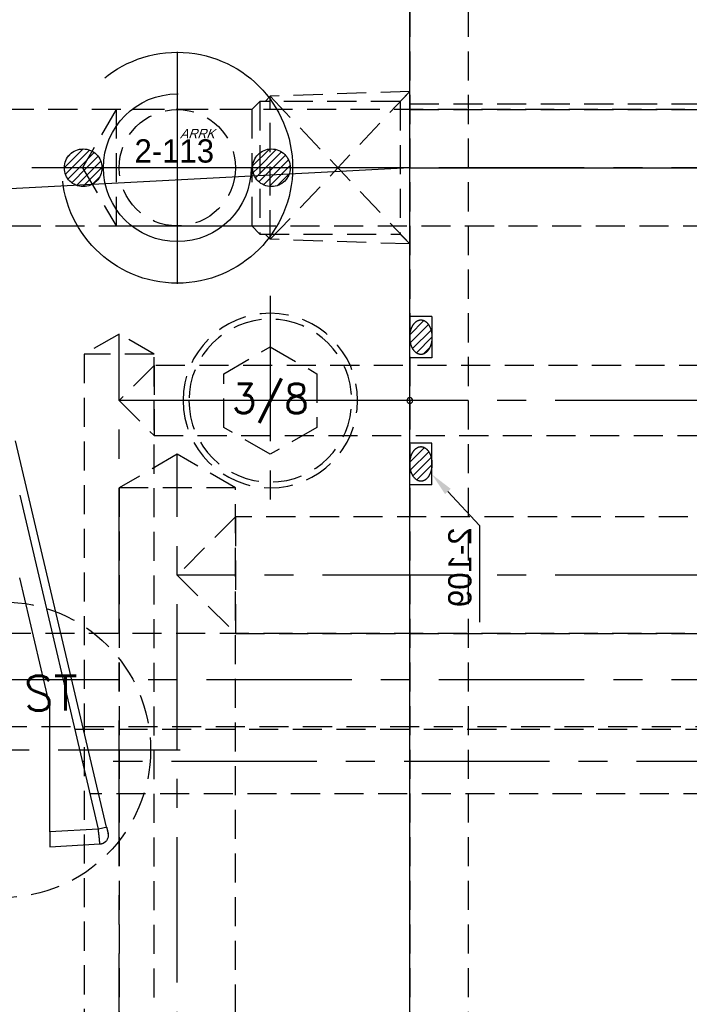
# Model space of a CAD drawing. Extents: x 2651 to 7771, y -1163 to 1075.
# Tile 213 of 256: x 4258 to 4316, y 291 to 375. Entities that reach past the tile are written whole.
import ezdxf
from ezdxf.enums import TextEntityAlignment as Align

# ---------------------------------------------------------------- set-up
doc = ezdxf.new("R2010")
doc.units = 0
doc.header["$LTSCALE"] = 10
for name, pattern in [('CENTER', [2, 1.25, -0.25, 0.25, -0.25]), ('CNSCEN', [17, 15, -1, 0, -1]), ('CNSHID', [4, 3, -1]), ('HIDDEN', [0.375, 0.25, -0.125])]:
    doc.linetypes.add(name, pattern=pattern)
doc.layers.get('0').update_dxf_attribs({"linetype": 'CONTINUOUS'})
doc.layers.get('Defpoints').update_dxf_attribs({"linetype": 'CONTINUOUS'})
for name, color, linetype in [('1', 7, 'CONTINUOUS'), ('9', 3, 'CONTINUOUS'), ('CEN', 1, 'CENTER'), ('COOL', 150, 'HIDDEN'), ('DIM', 3, 'CONTINUOUS'), ('HIDDEN', 6, 'HIDDEN'), ('TEXT', 4, 'CONTINUOUS'), ('WL1-CL', 1, 'CNSCEN'), ('WL1-HL', 4, 'CNSHID'), ('WOR1-CL', 1, 'CNSCEN'), ('WOR1-DL', 7, 'CONTINUOUS')]:
    doc.layers.add(name, color=color, linetype=linetype)
doc.styles.add('china', font='txt')
doc.styles.get("Standard").update_dxf_attribs({"font": 'romans.shx'})
doc.dimstyles.new('MM& INCH5', dxfattribs={"dimtxt": 5, "dimasz": 2.5, "dimexe": 1, "dimexo": 0.5, "dimtad": 0, "dimrnd": 1.38778e-17, "dimzin": 9, "dimdsep": 46, "dimtxsty": 'Standard', "dimblk": 'CLOSED', "dimcen": 0, "dimclrd": 3, "dimclre": 3, "dimclrt": 3, "dimazin": 2, "dimtfac": 0.75, "dimtofl": 0, "dimtmove": 0, "dimatfit": 3, "dimfxl": 0, "dimtolj": 1, "dimarcsym": 0})

# ---------------------------------------------------------------- blocks, each defined once
blk = doc.blocks.new('DSD')
at = {"layer": '1', "color": 7, "linetype": 'Continuous'}
for p, q in [((452.294, 502.111), (456.588, 502.348)), ((456.588, 501.055), (456.588, 490.224)), ((451.7, 500.646), (459.524, 467.445)), ((456.588, 490.224), (459.179, 479.237))]:
    blk.add_line(p, q, dxfattribs=at)
at = {"layer": '1', "color": 252, "linetype": 'Continuous'}
for p, q in [((452.416, 500.825), (456.588, 501.055)), ((459.179, 472.127), (452.416, 500.825))]:
    blk.add_line(p, q, dxfattribs=at)
at = {"layer": '1', "color": 7, "linetype": 'Continuous', "extrusion": (0, 0, -1)}
for start_param, end_param in [(0.961602, 1.749609), (0, 0.247133)]:
    blk.add_ellipse((452.337, 501.335), major_axis=(-0.757, -0.178), ratio=0.998585, start_param=start_param, end_param=end_param, dxfattribs=at)
at = {"layer": '1', "color": 252, "linetype": 'Continuous', "extrusion": (0, 0, -1)}
blk.add_ellipse((452.457, 500.825), major_axis=(-0.757, -0.178), ratio=0.012019, start_param=0, end_param=1.519834, dxfattribs=at)
at = {"layer": '1', "color": 7, "linetype": 'Continuous'}
for points, knots in [([(451.659, 500.82), (451.636, 500.905), (451.594, 501.099), (451.549, 501.366), (451.592, 501.589), (451.677, 501.755), (451.772, 501.872), (451.853, 501.95), (451.904, 501.978), (451.911, 501.982)], [0, 0, 0, 0, 0.198659, 0.463728, 0.666767, 0.769928, 0.875556, 0.983969, 1, 1, 1, 1]), ([(451.987, 502.029), (451.999, 502.035), (452.055, 502.062), (452.156, 502.096), (452.249, 502.109), (452.294, 502.111)], [0, 0, 0, 0, 0.128118, 0.58468, 1, 1, 1, 1])]:
    blk.add_open_spline(points, degree=3, knots=knots, dxfattribs=at)
at = {"layer": '1', "color": 252, "linetype": 'Continuous'}
blk.add_rational_spline([(452.294, 502.111), (452.289, 502.111), (452.288, 502.084), (452.292, 501.971), (452.299, 501.877), (452.322, 501.638), (452.337, 501.492), (452.373, 501.172), (452.394, 500.999), (452.416, 500.825)], [0.999999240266, 0.999999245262, 0.999999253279, 0.999999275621, 0.999999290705, 0.999999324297, 0.999999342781, 0.999999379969, 0.999999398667, 0.999999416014], degree=3, knots=[0, 0, 0, 0, 0.224923, 0.224923, 0.483282, 0.483282, 0.741641, 0.741641, 1, 1, 1, 1], dxfattribs=at)
blk.add_open_spline([(452.296, 502.11), (452.295, 502.111), (452.294, 502.111), (452.294, 502.111)], degree=3, dxfattribs=at)
at = {"layer": '1', "color": 7, "linetype": 'Continuous'}
for points, weights in [([(456.588, 501.055), (456.588, 501.813), (456.588, 502.353), (456.588, 502.346)], [1, 0.805416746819, 0.805416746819, 1]), ([(451.7, 500.646), (451.627, 500.958), (451.576, 501.173), (451.58, 501.156)], [1, 0.792915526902, 0.792915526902, 1])]:
    blk.add_rational_spline(points, weights, degree=3, dxfattribs=at)
blk = doc.blocks.new('*U14', base_point=(1504.618, 1808.955))
for p, q in [((1504.618, 1813.574), (1500.618, 1811.265)), ((1508.618, 1811.264), (1504.618, 1813.574)), ((1500.618, 1811.265), (1500.618, 1806.646)), ((1508.618, 1806.645), (1508.618, 1811.264)), ((1500.618, 1806.646), (1504.618, 1804.336)), ((1504.618, 1804.336), (1508.618, 1806.645))]:
    blk.add_line(p, q)
for radius in [7.5, 7]:
    blk.add_circle((1504.618, 1808.955), radius)
at = {"layer": 'CEN'}
for p, q in [((1504.618, 1817.955), (1504.618, 1799.955)), ((1495.618, 1808.955), (1513.618, 1808.955))]:
    blk.add_line(p, q, dxfattribs=at)
blk = doc.blocks.new('*X15')
at = {"color": 0}
for p, q in [((823.253, 392.625), (825.033, 394.405)), ((823.604, 393.683), (823.975, 394.055)), ((823.955, 392.62), (825.637, 394.302)), ((824.662, 392.62), (826.098, 394.056)), ((841.124, 392.818), (842.7, 394.394)), ((841.633, 392.62), (843.358, 394.345)), ((842.34, 392.62), (843.85, 394.13)), ((843.047, 392.62), (844.233, 393.806)), ((825.37, 392.62), (826.455, 393.706)), ((826.077, 392.62), (826.708, 393.251)), ((843.754, 392.62), (844.514, 393.379)), ((823.356, 392.021), (823.955, 392.62)), ((823.602, 391.56), (824.662, 392.62)), ((823.953, 391.203), (825.37, 392.62)), ((824.407, 390.951), (826.077, 392.62)), ((824.999, 390.836), (826.784, 392.62)), ((826.784, 392.62), (826.823, 392.659)), ((841.173, 392.16), (841.633, 392.62)), ((841.388, 391.668), (842.34, 392.62)), ((841.713, 391.286), (843.047, 392.62)), ((842.139, 391.005), (843.754, 392.62)), ((842.689, 390.848), (844.461, 392.62)), ((843.482, 390.933), (844.585, 392.037)), ((844.461, 392.62), (844.671, 392.829)), ((825.966, 391.096), (826.563, 391.692))]:
    blk.add_line(p, q, dxfattribs=at)
blk = doc.blocks.new('113')
at = {"layer": 'WL1-HL'}
for centre, radius in [((90.979, 1693.88), 9.92), ((90.979, 1693.88), 6.35), ((82.884, 1693.88), 1.618), ((99.073, 1693.88), 1.618)]:
    blk.add_circle(centre, radius, dxfattribs=at)
at = {"layer": 'WOR1-CL'}
for p, q in [((90.979, 1703.847), (90.979, 1683.914)), ((100.945, 1693.88), (81.012, 1693.88))]:
    blk.add_line(p, q, dxfattribs=at)
at = {"layer": 'WL1-HL', "xscale": 0.9064739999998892, "yscale": 0.9064739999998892, "zscale": 0.9064739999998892}
blk.add_blockref('*X15', (-664.992, 1337.98), dxfattribs=at)
at = {"layer": '9', "style": 'china'}
blk.add_text('2-113', height=2, dxfattribs=at).set_placement((87.3, 1694.324))
at = {"layer": 'WOR1-DL', "style": 'china', "oblique": 20}
blk.add_text('ARRK', height=0.8, dxfattribs=at).set_placement((91.201, 1696.416))
blk = doc.blocks.new('*U24', base_point=(2059.08, 1617.823))
for radius in [22.85, 20.65, 15.875]:
    blk.add_circle((2059.08, 1617.823), radius)
at = {"layer": 'CEN'}
for p, q in [((2059.08, 1645.243), (2059.08, 1590.403)), ((2031.66, 1617.823), (2086.5, 1617.823))]:
    blk.add_line(p, q, dxfattribs=at)
blk = doc.blocks.new('A$C3FB17615')
at = {"layer": 'CEN'}
for p, q in [((0, 15.24), (0, -15.24)), ((-15.24, 0), (15.24, 0))]:
    blk.add_line(p, q, dxfattribs=at)
at = {"layer": 'HIDDEN', "color": 110}
blk.add_circle((0, 0), 12.7, dxfattribs=at)
at = {"layer": 'TEXT'}
blk.add_text('ST', height=3, dxfattribs=at).set_placement((1.796, 3.362))
blk = doc.blocks.new('*D176')
at = {"layer": 'Defpoints', "color": 0}
for p in [(4171.684, 387.642), (4446.684, 362.642), (4473.321, 362.642)]:
    blk.add_point(p, dxfattribs=at)
at = {"layer": 'DIM', "color": 3, "lineweight": -2}
blk.add_line((4447.184, 362.642), (4473.321, 362.642), dxfattribs=at)
at = {"layer": 'DIM', "color": 3, "insert": (4494.303, 362.642), "char_height": 5, "attachment_point": 5}
blk.add_mtext('\\A1;25 [0.984]', dxfattribs=at)
blk = doc.blocks.new('_Closed')
at = {"color": 0, "linetype": 'ByBlock', "lineweight": -2}
for p, q in [((-1, 0.167), (0, 0)), ((-1, 0.167), (-1, -0.167)), ((0, 0), (-1, -0.167)), ((0, 0), (-1, 0))]:
    blk.add_line(p, q, dxfattribs=at)
blk = doc.blocks.new('*D177')
at = {"layer": 'Defpoints', "color": 0}
for p in [(4171.684, 387.642), (4446.684, 319.642), (4473.321, 319.642)]:
    blk.add_point(p, dxfattribs=at)
at = {"layer": 'DIM', "color": 3, "lineweight": -2}
blk.add_line((4447.184, 319.642), (4473.321, 319.642), dxfattribs=at)
at = {"layer": 'DIM', "color": 3, "insert": (4494.184, 319.642), "char_height": 5, "attachment_point": 5}
blk.add_mtext('\\A1;68 [2.677]', dxfattribs=at)
blk = doc.blocks.new('*D178')
at = {"layer": 'Defpoints', "color": 0}
for p in [(4171.684, 387.642), (4446.684, 255.642), (4473.321, 255.642)]:
    blk.add_point(p, dxfattribs=at)
at = {"layer": 'DIM', "color": 3, "lineweight": -2}
blk.add_line((4447.184, 255.642), (4473.321, 255.642), dxfattribs=at)
at = {"layer": 'DIM', "color": 3, "insert": (4496.327, 255.642), "char_height": 5, "attachment_point": 5}
blk.add_mtext('\\A1;132 [5.197]', dxfattribs=at)
blk = doc.blocks.new('*D179')
at = {"layer": 'Defpoints', "color": 0}
for p in [(4171.684, 387.642), (4473.321, 263.642), (4381.212, 262.642)]:
    blk.add_point(p, dxfattribs=at)
at = {"layer": 'DIM', "color": 3, "lineweight": -2}
for p, q in [((4463.321, 262.642), (4468.321, 263.642)), ((4468.321, 263.642), (4473.321, 263.642)), ((4381.712, 262.642), (4463.321, 262.642))]:
    blk.add_line(p, q, dxfattribs=at)
at = {"layer": 'DIM', "color": 3, "insert": (4496.327, 263.642), "char_height": 5, "attachment_point": 5}
blk.add_mtext('\\A1;125 [4.921]', dxfattribs=at)
blk = doc.blocks.new('*D180')
at = {"layer": 'Defpoints', "color": 0}
for p in [(4171.684, 387.642), (4446.684, 212.642), (4473.321, 212.642)]:
    blk.add_point(p, dxfattribs=at)
at = {"layer": 'DIM', "color": 3, "lineweight": -2}
blk.add_line((4447.184, 212.642), (4473.321, 212.642), dxfattribs=at)
at = {"layer": 'DIM', "color": 3, "insert": (4493.946, 212.642), "char_height": 5, "attachment_point": 5}
blk.add_mtext('\\A1;175 [6.89]', dxfattribs=at)
blk = doc.blocks.new('*D181')
at = {"layer": 'Defpoints', "color": 0}
for p in [(4171.684, 387.642), (4446.684, 182.642), (4473.321, 182.642)]:
    blk.add_point(p, dxfattribs=at)
at = {"layer": 'DIM', "color": 3, "lineweight": -2}
blk.add_line((4447.184, 182.642), (4473.321, 182.642), dxfattribs=at)
at = {"layer": 'DIM', "color": 3, "insert": (4496.684, 182.642), "char_height": 5, "attachment_point": 5}
blk.add_mtext('\\A1;205 [8.071]', dxfattribs=at)
blk = doc.blocks.new('*D182')
at = {"layer": 'Defpoints', "color": 0}
for p in [(4171.684, 387.642), (4446.684, 162.642), (4473.321, 162.642)]:
    blk.add_point(p, dxfattribs=at)
at = {"layer": 'DIM', "color": 3, "lineweight": -2}
blk.add_line((4447.184, 162.642), (4473.321, 162.642), dxfattribs=at)
at = {"layer": 'DIM', "color": 3, "insert": (4496.684, 162.642), "char_height": 5, "attachment_point": 5}
blk.add_mtext('\\A1;225 [8.858]', dxfattribs=at)
blk = doc.blocks.new('*D183')
at = {"layer": 'Defpoints', "color": 0}
for p in [(4171.684, 387.642), (4446.684, 119.642), (4473.321, 119.642)]:
    blk.add_point(p, dxfattribs=at)
at = {"layer": 'DIM', "color": 3, "lineweight": -2}
blk.add_line((4447.184, 119.642), (4473.321, 119.642), dxfattribs=at)
at = {"layer": 'DIM', "color": 3, "insert": (4499.065, 119.642), "char_height": 5, "attachment_point": 5}
blk.add_mtext('\\A1;268 [10.551]', dxfattribs=at)
blk = doc.blocks.new('*D184')
at = {"layer": 'Defpoints', "color": 0}
for p in [(4171.684, 387.642), (4446.684, 12.642), (4473.321, 12.642)]:
    blk.add_point(p, dxfattribs=at)
at = {"layer": 'DIM', "color": 3, "lineweight": -2}
blk.add_line((4447.184, 12.642), (4473.321, 12.642), dxfattribs=at)
at = {"layer": 'DIM', "color": 3, "insert": (4499.065, 12.642), "char_height": 5, "attachment_point": 5}
blk.add_mtext('\\A1;375 [14.764]', dxfattribs=at)
blk = doc.blocks.new('*D185')
at = {"layer": 'Defpoints', "color": 0}
for p in [(4171.684, 387.642), (4446.684, 55.642), (4473.321, 55.642)]:
    blk.add_point(p, dxfattribs=at)
at = {"layer": 'DIM', "color": 3, "lineweight": -2}
blk.add_line((4447.184, 55.642), (4473.321, 55.642), dxfattribs=at)
at = {"layer": 'DIM', "color": 3, "insert": (4499.065, 55.642), "char_height": 5, "attachment_point": 5}
blk.add_mtext('\\A1;332 [13.071]', dxfattribs=at)
blk = doc.blocks.new('*D186')
at = {"layer": 'Defpoints', "color": 0}
for p in [(4171.684, 387.642), (4381.212, -22.358), (4473.321, -22.358)]:
    blk.add_point(p, dxfattribs=at)
at = {"layer": 'DIM', "color": 3, "lineweight": -2}
blk.add_line((4381.712, -22.358), (4473.321, -22.358), dxfattribs=at)
at = {"layer": 'DIM', "color": 3, "insert": (4499.065, -22.358), "char_height": 5, "attachment_point": 5}
blk.add_mtext('\\A1;410 [16.142]', dxfattribs=at)
blk = doc.blocks.new('*D187')
at = {"layer": 'Defpoints', "color": 0}
for p in [(4171.684, 387.642), (4274.104, -57.358), (4473.321, -57.358)]:
    blk.add_point(p, dxfattribs=at)
at = {"layer": 'DIM', "color": 3, "lineweight": -2}
blk.add_line((4274.604, -57.358), (4473.321, -57.358), dxfattribs=at)
at = {"layer": 'DIM', "color": 3, "insert": (4496.684, -57.358), "char_height": 5, "attachment_point": 5}
blk.add_mtext('\\A1;445 [17.52]', dxfattribs=at)
blk = doc.blocks.new('*D188')
at = {"layer": 'Defpoints', "color": 0}
for p in [(4171.684, 387.642), (4271.924, -104.358), (4473.321, -104.358)]:
    blk.add_point(p, dxfattribs=at)
at = {"layer": 'DIM', "color": 3, "lineweight": -2}
blk.add_line((4272.424, -104.358), (4473.321, -104.358), dxfattribs=at)
at = {"layer": 'DIM', "color": 3, "insert": (4496.684, -104.358), "char_height": 5, "attachment_point": 5}
blk.add_mtext('\\A1;492 [19.37]', dxfattribs=at)
blk = doc.blocks.new('*D189')
at = {"layer": 'Defpoints', "color": 0}
for p in [(4171.684, 387.642), (4285.884, -124.358), (4473.321, -124.358)]:
    blk.add_point(p, dxfattribs=at)
at = {"layer": 'DIM', "color": 3, "lineweight": -2}
blk.add_line((4286.384, -124.358), (4473.321, -124.358), dxfattribs=at)
at = {"layer": 'DIM', "color": 3, "insert": (4499.065, -124.358), "char_height": 5, "attachment_point": 5}
blk.add_mtext('\\A1;512 [20.157]', dxfattribs=at)
blk = doc.blocks.new('*D193')
at = {"layer": 'Defpoints', "color": 0}
for p in [(4171.684, 387.642), (4401.864, -82.358), (4473.321, -82.358)]:
    blk.add_point(p, dxfattribs=at)
at = {"layer": 'DIM', "color": 3, "lineweight": -2}
blk.add_line((4402.364, -82.358), (4473.321, -82.358), dxfattribs=at)
at = {"layer": 'DIM', "color": 3, "insert": (4499.065, -82.358), "char_height": 5, "attachment_point": 5}
blk.add_mtext('\\A1;470 [18.504]', dxfattribs=at)
blk = doc.blocks.new('*D199')
at = {"layer": 'Defpoints', "color": 0}
for p in [(4171.684, 387.642), (4256.684, -119.598), (4256.684, -149.953)]:
    blk.add_point(p, dxfattribs=at)
at = {"layer": 'DIM', "color": 3, "lineweight": -2}
blk.add_line((4256.684, -120.098), (4256.684, -149.953), dxfattribs=at)
at = {"layer": 'DIM', "color": 3, "insert": (4256.684, -170.935), "char_height": 5, "attachment_point": 5, "rotation": 90}
blk.add_mtext('\\A1;85 [3.346]', dxfattribs=at)
blk = doc.blocks.new('*D200')
at = {"layer": 'Defpoints', "color": 0}
for p in [(4171.684, 387.642), (4278.684, -131.558), (4278.684, -149.953)]:
    blk.add_point(p, dxfattribs=at)
at = {"layer": 'DIM', "color": 3, "lineweight": -2}
blk.add_line((4278.684, -132.058), (4278.684, -149.953), dxfattribs=at)
at = {"layer": 'DIM', "color": 3, "insert": (4278.684, -172.959), "char_height": 5, "attachment_point": 5, "rotation": 90}
blk.add_mtext('\\A1;107 [4.213]', dxfattribs=at)
blk = doc.blocks.new('*D201')
at = {"layer": 'Defpoints', "color": 0}
for p in [(4171.684, 387.642), (4296.684, -137.358), (4296.684, -149.953)]:
    blk.add_point(p, dxfattribs=at)
at = {"layer": 'DIM', "color": 3, "lineweight": -2}
blk.add_line((4296.684, -137.858), (4296.684, -149.953), dxfattribs=at)
at = {"layer": 'DIM', "color": 3, "insert": (4296.684, -172.959), "char_height": 5, "attachment_point": 5, "rotation": 90}
blk.add_mtext('\\A1;125 [4.921]', dxfattribs=at)
blk = doc.blocks.new('*D203')
at = {"layer": 'Defpoints', "color": 0}
for p in [(4171.684, 387.642), (4368.684, -115.538), (4368.684, -149.953)]:
    blk.add_point(p, dxfattribs=at)
at = {"layer": 'DIM', "color": 3, "lineweight": -2}
blk.add_line((4368.684, -116.038), (4368.684, -149.953), dxfattribs=at)
at = {"layer": 'DIM', "color": 3, "insert": (4368.684, -172.959), "char_height": 5, "attachment_point": 5, "rotation": 90}
blk.add_mtext('\\A1;197 [7.756]', dxfattribs=at)
blk = doc.blocks.new('1')
at = {"layer": 'COOL', "color": 1, "linetype": 'CENTER'}
for p, q in [((-100, 225), (-100, 350.388)), ((-225, 340), (-100, 340))]:
    blk.add_line(p, q, dxfattribs=at)
at = {"layer": 'COOL', "color": 2}
blk.add_line((-105, 347.501), (-95, 347.501), dxfattribs=at)
at = {"layer": 'COOL'}
blk.add_line((-105, 345), (-105, 335), dxfattribs=at)
at = {"layer": 'COOL', "color": 2}
for points in [[(-105, 238.594), (-105, 347.501), (-100, 350.388), (-95, 347.501), (-95, 238.594)], [(-211.406, 345), (-105, 345), (-100, 340), (-105, 335), (-211.406, 335)]]:
    blk.add_lwpolyline(points, dxfattribs=at)
blk = doc.blocks.new('*X249')
at = {"color": 0}
for p, q in [((936.786, 376.758), (938.042, 378.013)), ((937.134, 376.399), (938.697, 377.961)), ((937.629, 376.187), (939.204, 377.761)), ((938.269, 376.119), (939.567, 377.417)), ((939.284, 376.427), (939.545, 376.688))]:
    blk.add_line(p, q, dxfattribs=at)
blk = doc.blocks.new('*X248')
at = {"color": 0}
for p, q in [((922.691, 376.805), (923.894, 378.007)), ((923.021, 376.428), (924.568, 377.974)), ((923.502, 376.202), (925.088, 377.788)), ((924.126, 376.118), (925.467, 377.459)), ((925.034, 376.319), (925.563, 376.848))]:
    blk.add_line(p, q, dxfattribs=at)
blk = doc.blocks.new('O_RING_109_S')
at = {"layer": 'WL1-CL'}
for p, q in [((7.809, -3.269), (10.733, -5.978)), ((10.733, -5.978), (12.733, -5.978)), ((12.733, -5.978), (19.049, -5.978))]:
    blk.add_line(p, q, dxfattribs=at)
blk.add_solid([(8.037, -3.026), (7.581, -3.512), (6.351, -1.9)], dxfattribs=at)
at = {"layer": 'WL1-HL'}
for p, q in [((-7.23, -1.9), (-7.23, 0)), ((-3.66, -1.9), (-3.66, 0)), ((3.66, -1.9), (3.66, 0)), ((7.23, -1.9), (7.23, 0)), ((-7.23, -1.9), (-3.66, -1.9)), ((7.23, -1.9), (3.66, -1.9))]:
    blk.add_line(p, q, dxfattribs=at)
for points in [[(-5.445, 0, 0.064849), (-6.038, -0.077, 0.077678), (-6.495, -0.278, 0.107175), (-6.83, -0.611, 0.144647), (-6.93, -0.95, 0.144647), (-6.83, -1.289, 0.107175), (-6.495, -1.622, 0.077678), (-6.038, -1.823, 0.064849), (-5.445, -1.9, 0.064849), (-4.852, -1.823, 0.077678), (-4.395, -1.622, 0.107175), (-4.06, -1.289, 0.144647), (-3.96, -0.95, 0.144647), (-4.06, -0.611, 0.107175), (-4.395, -0.278, 0.077678), (-4.852, -0.077, 0.064849)], [(5.445, 0, -0.064849), (6.038, -0.077, -0.077678), (6.495, -0.278, -0.107175), (6.83, -0.611, -0.144647), (6.93, -0.95, -0.144647), (6.83, -1.289, -0.107175), (6.495, -1.622, -0.077678), (6.038, -1.823, -0.064849), (5.445, -1.9, -0.064849), (4.852, -1.823, -0.077678), (4.395, -1.622, -0.107175), (4.06, -1.289, -0.144647), (3.96, -0.95, -0.144647), (4.06, -0.611, -0.107175), (4.395, -0.278, -0.077678), (4.852, -0.077, -0.064849)]]:
    blk.add_lwpolyline(points, format="xyb", close=True, dxfattribs=at)
at = {"layer": 'WL1-HL', "extrusion": (0, 0, -1), "xscale": -1, "zscale": -1}
for name, p in [('*X248', (929.563, -378.018)), ('*X249', (932.743, -378.018))]:
    blk.add_blockref(name, p, dxfattribs=at)
at = {"layer": 'WL1-CL', "style": 'china'}
blk.add_text('2-109', height=2, dxfattribs=at).set_placement((10.901, -5.294))
blk = doc.blocks.new('A$C738058FC')
at = {"layer": '9'}
blk.add_circle((0, 0), 0.25, dxfattribs=at)
blk.add_blockref('O_RING_109_S', (0, 0), dxfattribs=at)
blk = doc.blocks.new('2')
at = {"layer": 'COOL', "color": 1, "linetype": 'CENTER'}
for p, q in [((-95, 235), (-95, 360.715)), ((-225, 355), (-95, 355))]:
    blk.add_line(p, q, dxfattribs=at)
at = {"layer": 'COOL', "color": 2}
blk.add_line((-98, 358.983), (-92, 358.983), dxfattribs=at)
at = {"layer": 'COOL'}
blk.add_line((-98, 358), (-98, 352), dxfattribs=at)
at = {"layer": 'COOL', "color": 2}
for points in [[(-98, 243.718), (-98, 358.983), (-95, 360.715), (-92, 358.983), (-92, 243.718)], [(-209.406, 358), (-98, 358), (-95, 355), (-98, 352), (-209.406, 352)]]:
    blk.add_lwpolyline(points, dxfattribs=at)
at = {"layer": 'COOL', "rotation": 270}
blk.add_blockref('A$C738058FC', (-120, 355), dxfattribs=at)
blk = doc.blocks.new('A$C257357D5')
at = {"layer": 'COOL', "color": 1, "linetype": 'CENTER'}
blk.add_line((275, 31), (58.88, 31), dxfattribs=at)
blk.add_line((275, 31), (58.88, 31), dxfattribs=at)
at = {"layer": 'COOL'}
blk.add_lwpolyline([(237.406, 35), (58.309, 35), (56, 31), (58.309, 27), (237.406, 27)], dxfattribs=at)

msp = doc.modelspace()

# ---------------------------------------------------------------- linework, layer by layer
for p, q in [((4291.684, 187.642), (4291.684, 387.642)), ((4291.684, 362.642), (4226.369, 359.219)), ((4291.684, 362.642), (4446.684, 362.642))]:
    msp.add_line(p, q)
at = {"layer": 'CEN'}
msp.add_line((4383.684, 311.642), (4263.547, 311.642), dxfattribs=at)
at = {"layer": 'COOL'}
msp.add_line((4266.419, 367.642), (4266.419, 357.642), dxfattribs=at)
at = {"layer": 'COOL', "color": 1, "linetype": 'CENTER'}
for p, q in [((4291.684, 362.642), (4063.313, 362.642)), ((4446.684, 362.642), (4263.532, 362.642))]:
    msp.add_line(p, q, dxfattribs=at)
at = {"layer": 'COOL'}
for points in [[(4291.684, 369.192), (4279.684, 368.789), (4279.237, 368.342)], [(4291.684, 369.192), (4279.684, 356.495), (4279.684, 368.789), (4291.684, 356.092)], [(4291.684, 369.192), (4290.834, 368.342), (4290.834, 356.942), (4291.684, 356.092)], [(4278.79, 368.342), (4278.09, 367.642), (4278.09, 357.642), (4278.79, 356.942)], [(4290.834, 368.342), (4278.79, 368.342), (4278.79, 356.942), (4290.834, 356.942)], [(4278.09, 367.642), (4066.2, 367.642), (4063.313, 362.642), (4066.2, 357.642), (4278.09, 357.642)], [(4409.09, 367.642), (4266.419, 367.642), (4263.532, 362.642), (4266.419, 357.642), (4409.09, 357.642)], [(4291.684, 356.092), (4279.684, 356.495), (4279.237, 356.942)]]:
    msp.add_lwpolyline(points, dxfattribs=at)
msp.add_circle((4271.684, 362.642), 5, dxfattribs=at)
at = {"layer": 'HIDDEN'}
for p, q in [((4291.684, 912.642), (4291.684, -137.358)), ((4296.684, 912.642), (4296.684, -137.358)), ((4291.684, 368.142), (4446.684, 368.142)), ((4291.684, 367.642), (4396.684, 367.642)), ((4262.872, 314.422), (4358.959, 314.422)), ((4358.959, 308.862), (4264.182, 308.862))]:
    msp.add_line(p, q, dxfattribs=at)

# ---------------------------------------------------------------- block references
at = {"layer": 'COOL'}
msp.add_blockref('113', (4180.705, -1331.238), dxfattribs=at)
at = {"layer": 'COOL', "xscale": -1}
for name in ['2', '1']:
    msp.add_blockref(name, (4171.684, -12.358), dxfattribs=at)
at = {"layer": 'DIM', "rotation": 180}
msp.add_blockref('DSD', (4717.309, 806.636), dxfattribs=at)
at = {"layer": 'DIM'}
msp.add_blockref('A$C257357D5', (4171.684, 287.642), dxfattribs=at)
at = {"layer": 'HIDDEN', "xscale": -1}
for name, p in [('*U24', (4236.684, 387.642)), ('*U14', (4279.684, 342.642))]:
    msp.add_blockref(name, p, dxfattribs=at)
at = {"layer": 'TEXT'}
msp.add_blockref('A$C3FB17615', (4256.684, 312.642), dxfattribs=at)

# ---------------------------------------------------------------- texts
msp.add_text('3/8', height=2.5, dxfattribs=at).set_placement((4279.684, 342.642), align=Align.MIDDLE)

# ---------------------------------------------------------------- dimensions: what is measured, and where the dimension line sits
at = {"layer": 'DIM'}
for feature_location, offset, dtype, picture, middle in [((4446.684, 362.642), (26.637, 0), 0, '*D176', (4494.303, 362.642)), ((4446.684, 319.642), (26.637, 0), 0, '*D177', (4494.184, 319.642)), ((4446.684, 255.642), (26.637, 0), 0, '*D178', (4496.327, 255.642)), ((4381.212, 262.642), (92.109, 1), 0, '*D179', (4496.327, 263.642)), ((4446.684, 212.642), (26.637, 0), 0, '*D180', (4493.946, 212.642)), ((4446.684, 182.642), (26.637, 0), 0, '*D181', (4496.684, 182.642)), ((4446.684, 162.642), (26.637, 0), 0, '*D182', (4496.684, 162.642)), ((4446.684, 119.642), (26.637, 0), 0, '*D183', (4499.065, 119.642)), ((4446.684, 12.642), (26.637, 0), 0, '*D184', (4499.065, 12.642)), ((4446.684, 55.642), (26.637, 0), 0, '*D185', (4499.065, 55.642)), ((4381.212, -22.358), (92.109, 0), 0, '*D186', (4499.065, -22.358)), ((4274.104, -57.358), (199.217, 0), 0, '*D187', (4496.684, -57.358)), ((4271.924, -104.358), (201.397, 0), 0, '*D188', (4496.684, -104.358)), ((4285.884, -124.358), (187.437, 0), 0, '*D189', (4499.065, -124.358)), ((4401.864, -82.358), (71.457, 0), 0, '*D193', (4499.065, -82.358)), ((4256.684, -119.598), (0, -30.355), 1, '*D199', (4256.684, -170.935)), ((4278.684, -131.558), (0, -18.395), 1, '*D200', (4278.684, -172.959)), ((4296.684, -137.358), (0, -12.595), 1, '*D201', (4296.684, -172.959)), ((4368.684, -115.538), (0, -34.415), 1, '*D203', (4368.684, -172.959))]:
    dim = msp.add_ordinate_dim(feature_location=feature_location, offset=offset, dtype=dtype, origin=(4171.684, 387.642), dimstyle='MM& INCH5', dxfattribs=at)
    dim.commit()
    dim.dimension.update_dxf_attribs({"geometry": picture, "text_midpoint": middle})

doc.saveas('drawing.dxf')
